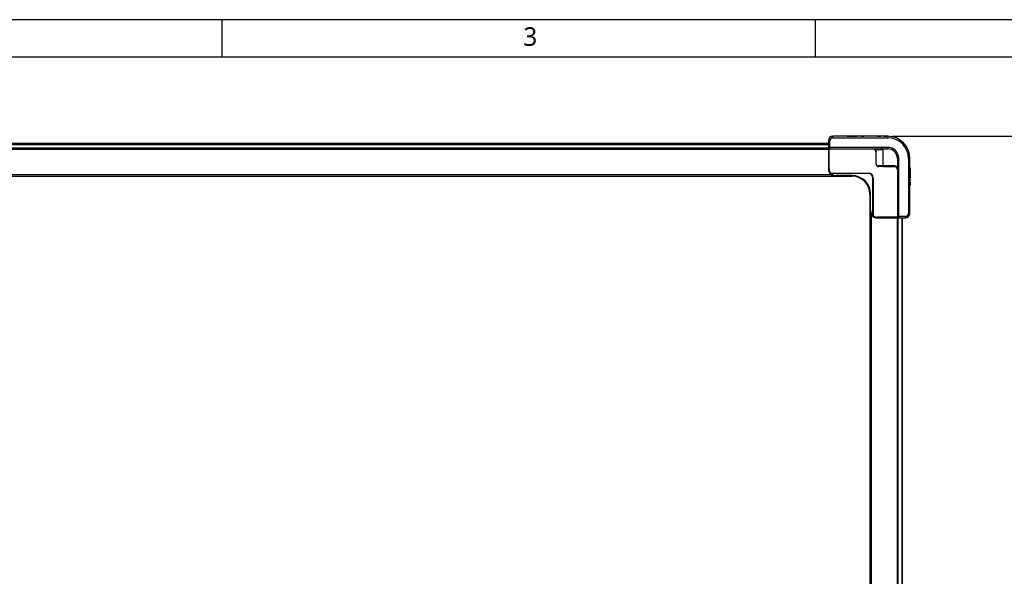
# Model space of a CAD drawing. Extents: x 18 to 418, y 9 to 289.
# Tile 8 of 21: x 150 to 283, y 214 to 289. Entities that reach past the tile are written whole.
import ezdxf

# ---------------------------------------------------------------- set-up
doc = ezdxf.new("R2010")
doc.units = 0
doc.header["$LTSCALE"] = 12.7
doc.header["$PDMODE"] = 33
doc.header["$PDSIZE"] = 1
doc.layers.get('DEFPOINTS').update_dxf_attribs({"linetype": 'CONTINUOUS'})
for name, color, linetype in [('ANNOTATION_TEXT', 7, 'CONTINUOUS'), ('BORDER_ZONES', 7, 'CONTINUOUS'), ('TANGENT_LINES', 7, 'CONTINUOUS'), ('VISIBLE', 7, 'CONTINUOUS')]:
    doc.layers.add(name, color=color, linetype=linetype)
doc.styles.add('ONSHAPE-STANDARD', font='NotoSans-Regular.ttf')
doc.styles.add('ONSHAPE-STANDARD-DIMENSION', font='txt')
doc.dimstyles.new('ONSHAPE-ISO-25$0', dxfattribs={"dimtxt": 3, "dimasz": 2.5, "dimexe": 1.25, "dimexo": 0.625, "dimtad": 1, "dimzin": 0, "dimtxsty": 'ONSHAPE-STANDARD-DIMENSION', "dimcen": 2.5, "dimclrd": 7, "dimclre": 7, "dimclrt": 7, "dimadec": 1, "dimazin": 3, "dimtfac": 1, "dimtmove": 0, "dimatfit": 3, "dimtzin": 0})

# ---------------------------------------------------------------- blocks, each defined once
blk = doc.blocks.new('*D4')
at = {"layer": 'ANNOTATION_TEXT', "color": 7}
for p, q in [((267.89, 273.06), (315.06, 273.06)), ((313.81, 270.56), (313.81, 138.36)), ((267.89, 135.86), (315.06, 135.86))]:
    blk.add_line(p, q, dxfattribs=at)
for points in [[(314.23, 270.56), (313.4, 270.56), (313.81, 273.06)], [(313.4, 138.36), (314.23, 138.36), (313.81, 135.86)]]:
    blk.add_solid(points, dxfattribs=at)
at = {"layer": 'DEFPOINTS', "color": 0}
for p in [(267.27, 273.06), (267.27, 135.86), (313.81, 135.86)]:
    blk.add_point(p, dxfattribs=at)
at = {"layer": 'ANNOTATION_TEXT', "color": 7, "insert": (311.64, 204.46), "char_height": 3, "attachment_point": 5, "rotation": 90, "style": 'ONSHAPE-STANDARD-DIMENSION'}
blk.add_mtext('686.00', dxfattribs=at)
blk = doc.blocks.new('*D5')
at = {"layer": 'ANNOTATION_TEXT', "color": 7}
for p, q in [((267.89, 273.06), (323.15, 273.06)), ((321.9, 270.56), (321.9, 112.36)), ((277.61, 109.86), (323.15, 109.86))]:
    blk.add_line(p, q, dxfattribs=at)
for points in [[(322.32, 270.56), (321.49, 270.56), (321.9, 273.06)], [(321.49, 112.36), (322.32, 112.36), (321.9, 109.86)]]:
    blk.add_solid(points, dxfattribs=at)
at = {"layer": 'DEFPOINTS', "color": 0}
for p in [(267.27, 273.06), (276.99, 109.86), (321.9, 109.86)]:
    blk.add_point(p, dxfattribs=at)
at = {"layer": 'ANNOTATION_TEXT', "color": 7, "insert": (319.73, 204.46), "char_height": 3, "attachment_point": 5, "rotation": 90, "style": 'ONSHAPE-STANDARD-DIMENSION'}
blk.add_mtext('816.00', dxfattribs=at)
blk = doc.blocks.new('*D6')
at = {"layer": 'ANNOTATION_TEXT', "color": 7}
for p, q in [((267.89, 273.06), (331, 273.06)), ((329.75, 270.56), (329.75, 81.36)), ((176.95, 78.86), (331, 78.86))]:
    blk.add_line(p, q, dxfattribs=at)
for points in [[(330.17, 270.56), (329.34, 270.56), (329.75, 273.06)], [(329.34, 81.36), (330.17, 81.36), (329.75, 78.86)]]:
    blk.add_solid(points, dxfattribs=at)
at = {"layer": 'DEFPOINTS', "color": 0}
for p in [(267.27, 273.06), (176.33, 78.86), (329.75, 78.86)]:
    blk.add_point(p, dxfattribs=at)
at = {"layer": 'ANNOTATION_TEXT', "color": 7, "insert": (327.58, 204.46), "char_height": 3, "attachment_point": 5, "rotation": 90, "style": 'ONSHAPE-STANDARD-DIMENSION'}
blk.add_mtext('971.00', dxfattribs=at)

msp = doc.modelspace()

# ---------------------------------------------------------------- linework, layer by layer
at = {"layer": 'BORDER_ZONES', "linetype": 'CONTINUOUS'}
for p, q in [((417.5329, 288.7664), (17.5329, 288.7664)), ((177.5329, 283.7664), (177.5329, 288.7664)), ((257.5329, 283.7664), (257.5329, 288.7664)), ((22.5329, 283.7664), (417.5329, 283.7664))]:
    msp.add_line(p, q, dxfattribs=at)
at = {"layer": 'TANGENT_LINES'}
for p, q in [((259.2698, 272.4604), (259.4698, 272.4604)), ((259.4698, 271.5604), (259.4698, 272.4604)), ((259.8698, 272.8604), (259.8698, 273.0604)), ((259.8698, 272.8604), (267.2698, 272.8604)), ((261.9918, 273.0604), (261.9918, 273.0804)), ((262.4992, 273.0604), (262.4992, 273.0804)), ((262.6457, 273.0604), (262.6457, 273.0804)), ((262.7872, 273.0604), (262.7872, 273.0804)), ((263.7283, 273.0604), (263.7283, 273.0804)), ((263.8747, 273.0604), (263.8747, 273.0804)), ((264.0117, 273.0604), (264.0117, 273.0804)), ((267.2698, 273.0604), (267.2698, 272.8604)), ((88.4698, 271.9604), (259.2698, 271.9604)), ((259.2698, 271.4604), (88.4698, 271.4604)), ((88.4698, 271.3204), (259.2698, 271.3204)), ((259.4698, 271.5604), (259.2698, 271.5604)), ((259.2966, 271.4604), (259.2698, 271.4604)), ((259.3698, 271.3604), (259.3698, 271.3872)), ((259.3698, 268.6604), (259.3698, 271.3604)), ((267.2698, 271.5604), (259.4698, 271.5604)), ((259.4698, 271.3604), (259.4698, 271.5604)), ((265.5991, 271.2604), (266.6005, 271.2604)), ((265.6698, 270.9604), (265.6991, 270.9604)), ((265.6991, 269.3604), (265.6991, 270.9604)), ((266.6005, 271.2604), (266.6005, 269.0604)), ((266.6005, 271.2604), (266.6712, 271.2604)), ((266.6712, 269.0604), (266.6712, 271.2604)), ((267.2698, 271.5604), (267.2698, 271.3604)), ((268.5698, 270.0604), (268.7698, 270.0604)), ((268.7698, 262.2604), (268.7698, 270.0604)), ((270.0698, 270.0604), (270.0698, 262.6604)), ((270.0698, 270.0604), (270.2698, 270.0604)), ((259.3698, 268.6604), (259.2698, 268.6604)), ((265.6991, 269.3604), (265.6698, 269.3604)), ((266.6005, 269.0604), (265.9991, 269.0604)), ((266.6712, 269.0604), (266.6005, 269.0604)), ((268.1698, 269.0604), (266.6712, 269.0604)), ((266.6712, 268.9604), (266.6712, 269.0604)), ((268.1698, 269.0604), (268.1698, 268.9604)), ((270.2698, 268.5384), (270.2898, 268.5384)), ((259.6698, 267.8604), (88.0698, 267.8604)), ((262.4698, 267.7604), (260.2698, 267.7604)), ((260.2698, 267.6604), (260.2698, 267.7604)), ((262.4698, 267.7604), (262.4698, 267.6604)), ((264.6698, 268.1004), (264.6698, 268.0604)), ((265.2698, 267.4604), (265.3098, 267.4604)), ((270.2698, 268.031), (270.2898, 268.031)), ((270.2698, 267.8845), (270.2898, 267.8845)), ((270.2698, 267.743), (270.2898, 267.743)), ((270.2698, 266.8019), (270.2898, 266.8019)), ((270.2698, 266.6555), (270.2898, 266.6555)), ((270.2698, 266.5185), (270.2898, 266.5185)), ((264.8698, 265.2604), (264.9698, 265.2604)), ((264.9698, 263.0604), (264.9698, 265.2604)), ((264.9698, 263.0604), (264.8698, 263.0604)), ((265.0698, 146.4604), (265.0698, 262.4604)), ((268.5698, 262.1604), (265.8698, 262.1604)), ((265.8698, 262.0604), (265.8698, 262.1604)), ((268.5298, 262.0604), (268.5298, 146.8604)), ((268.7698, 262.2604), (268.5698, 262.2604)), ((268.5966, 262.1604), (268.5698, 262.1604)), ((268.6698, 262.0604), (268.6698, 262.0872)), ((268.6698, 146.8604), (268.6698, 262.0604)), ((269.6698, 262.2604), (268.7698, 262.2604)), ((268.7698, 262.0604), (268.7698, 262.2604)), ((269.1698, 262.0604), (269.1698, 146.8604)), ((269.6698, 262.2604), (269.6698, 262.0604)), ((270.2698, 262.6604), (270.0698, 262.6604))]:
    msp.add_line(p, q, dxfattribs=at)
for centre, radius, start, end in [((259.8698, 272.4604), 0.4, 90, 180), ((267.2698, 270.0604), 2.8, 360, 90), ((267.2698, 270.0604), 1.5, 0, 90), ((260.2698, 268.6604), 0.9, 180, 218.478595), ((268.1698, 268.5604), 0.5, 36.869898, 90), ((260.2698, 268.6604), 0.9, 221.810315, 270), ((262.4698, 265.2604), 2.5, 0, 90), ((265.8698, 263.0604), 0.9, 180, 228.189685), ((265.8698, 263.0604), 0.9, 231.521405, 270), ((269.6698, 262.6604), 0.4, 270, 360)]:
    msp.add_arc(centre, radius, start, end, dxfattribs=at)
for centre, start_param, end_param in [((265.5283, 271.2604), 4.71238898, 6.28318531), ((266.6712, 269.0604), 1.57079633, 3.14159265)]:
    msp.add_ellipse(centre, major_axis=(0, 0.1), ratio=0.70710678, start_param=start_param, end_param=end_param, dxfattribs=at)
at = {"layer": 'TANGENT_LINES', "extrusion": (0, 0, -1)}
msp.add_ellipse((266.0698, 269.0604), major_axis=(0, -0.1), ratio=0.70710678, start_param=0, end_param=1.57079633, dxfattribs=at)
at = {"layer": 'TANGENT_LINES'}
for points in [[(266.6712, 271.2604), (266.6712, 271.2953), (266.6576, 271.3301), (266.633, 271.3604)], [(265.6991, 269.3604), (265.6991, 269.2819), (265.7641, 269.1254), (265.9205, 269.0604), (265.9991, 269.0604)]]:
    msp.add_open_spline(points, degree=3, dxfattribs=at)
at = {"layer": 'VISIBLE'}
for p, q in [((259.2698, 272.4604), (259.2698, 271.5604)), ((267.2698, 273.0604), (259.8698, 273.0604)), ((261.6614, 273.0804), (261.6614, 273.0604)), ((261.7377, 273.0804), (261.6614, 273.0804)), ((261.7377, 273.0604), (261.7377, 273.0804)), ((261.8242, 273.0804), (261.7377, 273.0804)), ((261.8242, 273.0604), (261.8242, 273.0804)), ((261.8242, 273.0804), (261.9918, 273.0804)), ((261.9918, 273.0804), (262.0508, 273.0804)), ((262.0508, 273.0604), (262.0508, 273.0804)), ((262.1078, 273.0604), (262.1078, 273.0804)), ((262.1078, 273.0804), (262.1752, 273.0804)), ((262.1752, 273.0804), (262.397, 273.0804)), ((262.1752, 273.0604), (262.1752, 273.0804)), ((262.397, 273.0604), (262.397, 273.0804)), ((262.4479, 273.0804), (262.4992, 273.0804)), ((262.4479, 273.0604), (262.4479, 273.0804)), ((262.4992, 273.0804), (262.6457, 273.0804)), ((262.6457, 273.0804), (262.7872, 273.0804)), ((262.7872, 273.0804), (262.8389, 273.0804)), ((262.8388, 273.0604), (262.8388, 273.0804)), ((262.8388, 273.0604), (262.8388, 273.0804)), ((262.9163, 273.0604), (262.9163, 273.0804)), ((262.9163, 273.0804), (263.116, 273.0804)), ((263.116, 273.0604), (263.116, 273.0804)), ((263.2267, 273.0804), (263.2625, 273.0804)), ((263.2267, 273.0604), (263.2267, 273.0804)), ((263.2625, 273.0804), (263.2625, 273.0604)), ((263.3593, 273.0804), (263.2625, 273.0804)), ((263.3593, 273.0604), (263.3593, 273.0804)), ((263.3784, 273.0804), (263.3593, 273.0804)), ((263.3751, 273.0604), (263.3751, 273.0804)), ((263.3751, 273.0804), (263.441, 273.0804)), ((263.441, 273.0604), (263.441, 273.0804)), ((263.6742, 273.0604), (263.6742, 273.0804)), ((263.6742, 273.0804), (263.7283, 273.0804)), ((263.7283, 273.0804), (263.8747, 273.0804)), ((263.8747, 273.0804), (264.0117, 273.0804)), ((264.0117, 273.0804), (264.0623, 273.0804)), ((264.0623, 273.0604), (264.0623, 273.0804)), ((265.4816, 273.0804), (265.1193, 273.0804)), ((265.1193, 273.0604), (265.1193, 273.0804)), ((265.4816, 273.0604), (265.4816, 273.0804)), ((265.8535, 273.0604), (265.8535, 273.0804)), ((265.9155, 273.0804), (265.8535, 273.0804)), ((265.9155, 273.0604), (265.9155, 273.0804)), ((265.9155, 273.0804), (266.3039, 273.0804)), ((266.3039, 273.0604), (266.3039, 273.0804)), ((266.6758, 273.0604), (266.6758, 273.0804)), ((266.7493, 273.0804), (266.6758, 273.0804)), ((266.7493, 273.0604), (266.7493, 273.0804)), ((266.7493, 273.0804), (266.8983, 273.0804)), ((266.8983, 273.0804), (267.1132, 273.0804)), ((266.8983, 273.0604), (266.8983, 273.0804)), ((267.1866, 273.0804), (267.1132, 273.0804)), ((267.1132, 273.0604), (267.1132, 273.0804)), ((267.1866, 273.0604), (267.1866, 273.0804)), ((259.2698, 272.0604), (88.4698, 272.0604)), ((88.4698, 271.3604), (259.2698, 271.3604)), ((259.2698, 271.5604), (259.2698, 271.4604)), ((259.2698, 271.4604), (259.2698, 271.3604)), ((259.2698, 271.3604), (259.2698, 268.6604)), ((259.3698, 271.3604), (259.4698, 271.3604)), ((259.4698, 271.3604), (267.2698, 271.3604)), ((265.6698, 270.9604), (265.6698, 269.3604)), ((265.6979, 270.9973), (265.6991, 270.9604)), ((268.5698, 270.0604), (268.5698, 262.2604)), ((270.2698, 262.6604), (270.2698, 270.0604)), ((266.6712, 268.9604), (266.0698, 268.9604)), ((266.6712, 268.9604), (268.1698, 268.9604)), ((270.2898, 268.8687), (270.2698, 268.8687)), ((270.2698, 268.7925), (270.2898, 268.7925)), ((270.2698, 268.706), (270.2898, 268.706)), ((270.2698, 268.4794), (270.2898, 268.4794)), ((270.2698, 268.4224), (270.2898, 268.4224)), ((270.2698, 268.3549), (270.2898, 268.3549)), ((270.2698, 268.1332), (270.2898, 268.1332)), ((270.2898, 268.7925), (270.2898, 268.8687)), ((270.2898, 268.706), (270.2898, 268.7925)), ((270.2898, 268.706), (270.2898, 268.5384)), ((270.2898, 268.5384), (270.2898, 268.4794)), ((270.2898, 268.4224), (270.2898, 268.3549)), ((270.2898, 268.3549), (270.2898, 268.1332)), ((87.4698, 267.6604), (260.2698, 267.6604)), ((259.4949, 268.0604), (259.4698, 268.0604)), ((264.6698, 268.0604), (259.4949, 268.0604)), ((259.5652, 268.1004), (264.6698, 268.1004)), ((260.2698, 267.6604), (262.4698, 267.6604)), ((265.2698, 262.2856), (265.2698, 267.4604)), ((265.3098, 267.4604), (265.3098, 262.3559)), ((270.2698, 268.0823), (270.2898, 268.0823)), ((270.2698, 267.6914), (270.2898, 267.6914)), ((270.2698, 267.6913), (270.2898, 267.6913)), ((270.2698, 267.6139), (270.2898, 267.6139)), ((270.2698, 267.4142), (270.2898, 267.4142)), ((270.2698, 267.3035), (270.2898, 267.3035)), ((270.2898, 267.2677), (270.2698, 267.2677)), ((270.2698, 267.1709), (270.2898, 267.1709)), ((270.2698, 267.1551), (270.2898, 267.1551)), ((270.2698, 267.0892), (270.2898, 267.0892)), ((270.2698, 266.856), (270.2898, 266.856)), ((270.2898, 268.0823), (270.2898, 268.031)), ((270.2898, 268.031), (270.2898, 267.8845)), ((270.2898, 267.8845), (270.2898, 267.743)), ((270.2898, 267.743), (270.2898, 267.6913)), ((270.2898, 267.6139), (270.2898, 267.4142)), ((270.2898, 267.3035), (270.2898, 267.2677)), ((270.2898, 267.1709), (270.2898, 267.2677)), ((270.2898, 267.1518), (270.2898, 267.1709)), ((270.2898, 267.1551), (270.2898, 267.0892)), ((270.2898, 266.856), (270.2898, 266.8019)), ((270.2898, 266.8019), (270.2898, 266.6555)), ((270.2698, 266.4678), (270.2898, 266.4678)), ((270.2898, 266.6555), (270.2898, 266.5185)), ((270.2898, 266.5185), (270.2898, 266.4678)), ((264.8698, 265.2604), (264.8698, 263.0604)), ((264.8698, 263.0604), (264.8698, 145.8604)), ((265.2698, 262.2604), (265.2698, 262.2856)), ((265.8698, 262.0604), (268.5698, 262.0604)), ((268.5698, 262.2604), (268.5698, 262.1604)), ((268.5698, 262.0604), (268.5698, 146.8604)), ((268.5698, 262.0604), (268.6698, 262.0604)), ((268.6698, 262.0604), (268.7698, 262.0604)), ((268.7698, 262.0604), (269.6698, 262.0604)), ((269.2698, 146.8604), (269.2698, 262.0604))]:
    msp.add_line(p, q, dxfattribs=at)
for centre, radius, start, end in [((259.8698, 272.4604), 0.6, 90, 180), ((267.2698, 270.0604), 3, 360, 90), ((259.4698, 271.5604), 0.2, 180, 270), ((259.3698, 271.4604), 0.1, 180, 270), ((265.2698, 270.9604), 0.4, 0, 90), ((267.2698, 270.0604), 1.3, 0, 90), ((260.2698, 268.6604), 1, 180, 216.869898), ((266.0698, 269.3604), 0.4, 180, 270), ((268.1698, 268.5604), 0.4, 0, 90), ((260.2698, 268.6604), 1, 216.869898, 270), ((262.4698, 265.2604), 2.4, 0, 90), ((264.6698, 267.4604), 0.64, 0, 90), ((264.6698, 267.4604), 0.6, 0, 90), ((265.8698, 263.0604), 1, 180, 233.130102), ((265.8698, 263.0604), 1, 233.130102, 270), ((268.7698, 262.2604), 0.2, 180, 270), ((268.6698, 262.1604), 0.1, 180, 270), ((269.6698, 262.6604), 0.6, 270, 360)]:
    msp.add_arc(centre, radius, start, end, dxfattribs=at)
for points, knots in [([(265.2698, 271.3604), (265.3347, 271.3516), (265.444, 271.3369), (265.5194, 271.2973), (265.5705, 271.2746), (265.5904, 271.2647), (265.5991, 271.2604)], [0, 0, 0, 0, 0.37851599, 0.63662506, 0.84304468, 1, 1, 1, 1]), ([(265.5991, 271.2604), (265.6289, 271.2091), (265.6796, 271.1219), (265.6935, 271.0391), (265.6966, 271.0095), (265.6979, 270.9973)], [0, 0, 0, 0, 0.4572942, 0.77598188, 1, 1, 1, 1]), ([(266.6005, 271.2604), (266.5996, 271.2668), (266.5978, 271.2799), (266.5856, 271.2985), (266.566, 271.3161), (266.5393, 271.3321), (266.4781, 271.355), (266.4201, 271.3585), (266.3883, 271.3604)], [0, 0, 0, 0, 0.11808167, 0.24334272, 0.37933112, 0.52739086, 0.74138808, 1, 1, 1, 1]), ([(259.5652, 268.1004), (259.5565, 268.1), (259.54, 268.0992), (259.5201, 268.0927), (259.5044, 268.0819), (259.4967, 268.0688), (259.4954, 268.0629), (259.4949, 268.0604)], [0, 0, 0, 0, 0.24413891, 0.46499487, 0.67553475, 0.86105051, 1, 1, 1, 1]), ([(265.2698, 262.2856), (265.2747, 262.2869), (265.2848, 262.2898), (265.2974, 262.3029), (265.3053, 262.3184), (265.3097, 262.3425), (265.3098, 262.3519), (265.3098, 262.3559)], [0, 0, 0, 0, 0.18802584, 0.38681233, 0.58962699, 0.8259212, 1, 1, 1, 1])]:
    msp.add_open_spline(points, degree=3, knots=knots, dxfattribs=at)

# ---------------------------------------------------------------- texts
at = {"layer": 'BORDER_ZONES', "insert": (218.1635, 287.7455), "char_height": 2.5, "width": 8.704019, "attachment_point": 1, "style": 'ONSHAPE-STANDARD'}
msp.add_mtext('3', dxfattribs=at)

# ---------------------------------------------------------------- dimensions: what is measured, and where the dimension line sits
at = {"layer": 'ANNOTATION_TEXT'}
for base, p2, picture, middle in [((329.7537, 78.8604), (176.3298, 78.8604, -6.2696), '*D6', (329.7537, 204.4604)), ((313.8148, 135.8604), (267.2698, 135.8604, 13.4283), '*D4', (313.8148, 204.4604)), ((321.9029, 109.8604), (276.9898, 109.8604, -3.0696), '*D5', (321.9029, 204.4604))]:
    dim = msp.add_linear_dim(base=base, p1=(267.2698, 273.0604, 13.4283), p2=p2, angle=90, dimstyle='ONSHAPE-ISO-25$0', override={"dimlfac": 5, "dimpost": ''}, dxfattribs=at)
    dim.commit()
    dim.dimension.update_dxf_attribs({"geometry": picture, "text_midpoint": middle, "dimtype": 160})

doc.saveas('drawing.dxf')
